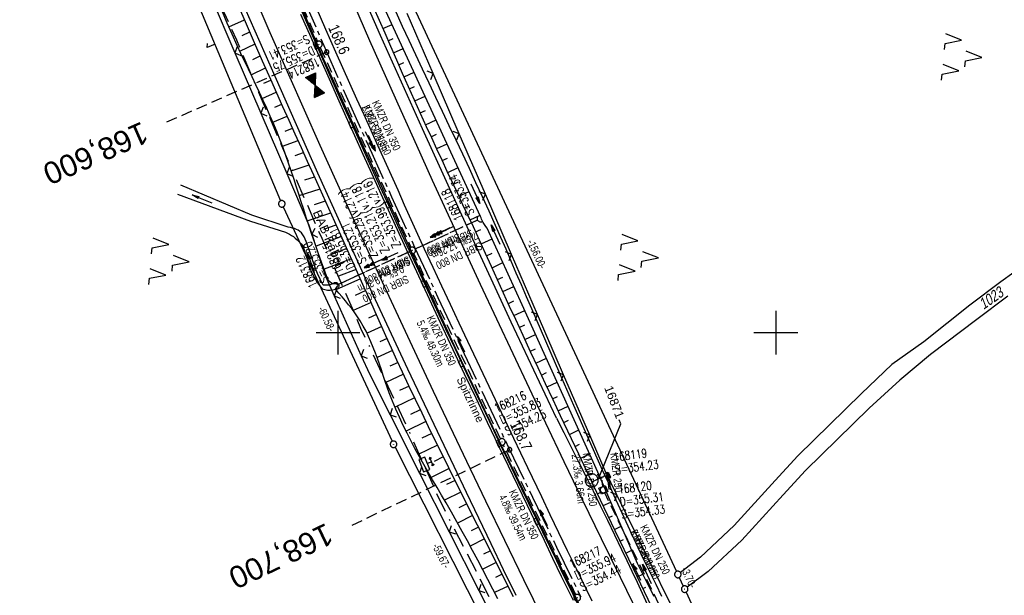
# Model space of a CAD drawing. Extents: x 508896 to 509497, y 457065 to 458031.
# Tile 6 of 44: x 509127 to 509352, y 457340 to 457472. Entities that reach past the tile are written whole.
import ezdxf
from ezdxf import colors
from ezdxf.entities.mleader import LeaderData, LeaderLine
from ezdxf.enums import TextEntityAlignment as Align
from ezdxf.math import Vec2, Vec3

# ---------------------------------------------------------------- set-up
doc = ezdxf.new("R2010")
doc.units = 0
doc.header["$LTSCALE"] = 10
doc.header["$MEASUREMENT"] = 0
for name, pattern in [('ACAD_ISO16W100', [73, 15, -6.5, 15, -6.5, 15, -7, 1, -7]), ('ACHSE', [5.5, 4, -0.5, 0.5, -0.5]), ('AUSGEZOGEN', [0]), ('LT00', [0]), ('LT12', [0.4, 0.3, -0.1]), ('LT17', [0.15, 0.1, -0.05]), ('STRICHLINIE2', [0.375, 0.25, -0.125])]:
    doc.linetypes.add(name, pattern=pattern)
doc.layers.get('0').update_dxf_attribs({"linetype": 'LT00'})
for name, color, linetype in [('--EK_FBR', 1, 'LT00'), ('--EK_Halt-Pfeil', 4, 'LT00'), ('--EK_Haltung', 7, 'STRICHLINIE2'), ('--EK_Haltung-Text', 140, 'LT00'), ('--EK_Schacht-Text', 5, 'LT00'), ('--EK_ST-93-1', 30, 'LT17'), ('--EL_DFK_AB_L', 21, 'LT00'), ('--EL_DFK_AB_P', 7, 'LT00'), ('--EL_Halt-Pfeil', 4, 'LT00'), ('--EL_Haltung', 182, 'STRICHLINIE2'), ('--EL_Haltung-Text', 182, 'LT00'), ('-AX-093', 35, 'ACHSE'), ('-HTP-20W', 11, 'LT00'), ('-ST-93-1', 250, 'LT00'), ('ABSTAND', 8, 'LT00'), ('BAB-KABEL', 220, 'ACAD_ISO16W100'), ('BAB-KABEL_TEXT', 221, 'Continuous'), ('DFK_AB_L', 21, 'LT00'), ('DFK_AB_P', 7, 'LT00'), ('DFK_FLUR_NR', 250, 'LT00'), ('DFK_KATASTER', 250, 'LT00'), ('DFK_NUTZUNG', 250, 'LT00'), ('DL', 182, 'LT12'), ('DL_PFEIL', 201, 'LT00'), ('DL_TEXT', 182, 'LT00'), ('FESTPKT_TEXT_B', 211, 'LT00'), ('PFEIL', 140, 'AUSGEZOGEN'), ('RINNE_TEXT', 11, 'Continuous'), ('V113_AFBR_BAB', 250, 'LT00'), ('V113_BOESCH', 250, 'LT00'), ('V113_BOSCHUNG', 250, 'LT00'), ('V113_GRABEN', 250, 'LT00'), ('V113_H_BORD', 8, 'LT00'), ('V113_KA_MULD', 182, 'LT00'), ('V113_KA_PRUF', 182, 'LT00'), ('V113_LD_MARK', 250, 'LT00'), ('V113_PKT_AU', 211, 'LT00'), ('V113_RASTER', 250, 'LT00'), ('V113_RINNE', 182, 'LT00'), ('V113_SINKK', 182, 'LT00'), ('V113_STROM', 80, 'LT00'), ('V113_UK_DURCH', 182, 'LT00'), ('V113_ZAUN', 40, 'LT00')]:
    doc.layers.add(name, color=color, linetype=linetype)
doc.styles.add('Arial', font='ARIAL.TTF')
doc.styles.add('Beschrift', font='ARIAL.TTF')
doc.styles.add('Haltungsbeschriftung', font='ARIAL.TTF', dxfattribs={"width": 0.75})
doc.styles.add('schachtbeschriftung', font='romans.shx', dxfattribs={"width": 0.75, "height": 2})
doc.styles.get("Standard").update_dxf_attribs({"font": 'ARIAL.TTF'})

# ---------------------------------------------------------------- blocks, each defined once
blk = doc.blocks.new('SYMB7052')
at = {"color": 0, "linetype": 'ByBlock'}
blk.add_lwpolyline([(0, 0), (0, 0.196), (0.076, 0.156)], dxfattribs=at)
blk = doc.blocks.new('SYMB0003')
at = {"color": 0, "linetype": 'ByBlock'}
for p, q in [((-0.015712, 0), (0.010166, 0.012015)), ((0, -0.021257), (-0.015712, 0)), ((0.010166, 0.012015), (0, -0.021257))]:
    blk.add_line(p, q, dxfattribs=at)
for points in [[(-0.031395, 0.499013), (-0.093691, 0.491144), (-0.154509, 0.475528), (-0.21289, 0.452414), (-0.267913, 0.422164), (-0.318712, 0.385257), (-0.364484, 0.342274), (-0.404509, 0.293893), (-0.438154, 0.240877), (-0.464888, 0.184062), (-0.484292, 0.124345), (-0.496058, 0.062667), (-0.5, 0)], [(-0.5, 0), (-0.496058, -0.062667), (-0.484292, -0.124345), (-0.464888, -0.184062), (-0.438154, -0.240877), (-0.404509, -0.293893), (-0.364485, -0.342274), (-0.318712, -0.385257), (-0.267914, -0.422164), (-0.21289, -0.452414), (-0.154509, -0.475529), (-0.093691, -0.491144), (-0.031395, -0.499014), (0.031395, -0.499014)], [(0.5, 0), (0.496057, 0.062667), (0.484292, 0.124345), (0.464888, 0.184062), (0.438153, 0.240877), (0.404509, 0.293893), (0.364484, 0.342274), (0.318712, 0.385257), (0.267913, 0.422164), (0.21289, 0.452414), (0.154509, 0.475528), (0.093691, 0.491144), (0.031395, 0.499013), (-0.031395, 0.499013)], [(0.031395, -0.499014), (0.093691, -0.491144), (0.154509, -0.475529), (0.21289, -0.452414), (0.267914, -0.422164), (0.318712, -0.385257), (0.364485, -0.342274), (0.404509, -0.293893), (0.438154, -0.240877), (0.464889, -0.184062), (0.484292, -0.124345), (0.496058, -0.062667), (0.5, 0)]]:
    blk.add_lwpolyline(points, dxfattribs=at)
blk = doc.blocks.new('SYMB7221')
at = {"color": 0, "linetype": 'ByBlock'}
for p, q in [((0, 0.435), (-0.11, 0.065)), ((0.11, 0.065), (0, 0.435)), ((0.25, 0.065), (0.11, 0.065)), ((-0.35, -0.065), (-0.46, -0.435)), ((0.35, -0.065), (0.24, -0.435))]:
    blk.add_line(p, q, dxfattribs=at)
for points in [[(-0.1, -0.435), (-0.24, -0.435), (-0.35, -0.065)], [(0.6, -0.435), (0.46, -0.435), (0.35, -0.065)]]:
    blk.add_lwpolyline(points, dxfattribs=at)
blk = doc.blocks.new('Pfreil3')
at = {"layer": 'PFEIL'}
blk.add_hatch(color=256, dxfattribs=at).paths.add_polyline_path([(-1.55, 0.27), (-1.55, -0.27), (0, 0)])
for p, q in [((-1.55, 0), (-4.83, 0)), ((-1.55, -0.27), (-1.55, 0.27)), ((-1.55, 0.27), (0, 0)), ((0, 0), (-1.55, -0.27))]:
    blk.add_line(p, q, dxfattribs=at)
blk = doc.blocks.new('SYMB1107')
at = {"color": 0, "linetype": 'ByBlock'}
for points in [[(-0.2, 0), (-0.196157, 0.039018), (-0.184776, 0.076537), (-0.166294, 0.111114), (-0.141421, 0.141421), (-0.111114, 0.166294), (-0.076537, 0.184776), (-0.039018, 0.196157), (0, 0.2)], [(0, 0.2), (0.039018, 0.196157), (0.076537, 0.184776), (0.111114, 0.166294), (0.141421, 0.141421), (0.166294, 0.111114), (0.184776, 0.076537), (0.196157, 0.039018), (0.2, 0)]]:
    blk.add_lwpolyline(points, dxfattribs=at)
blk = doc.blocks.new('SYMB0702')
at = {"color": 0, "linetype": 'ByBlock'}
for p, q in [((0.1, 0.175), (-0.1, 0.175)), ((0, 0.075), (0, 0.175)), ((0.071716, 0.203284), (0.071716, 0.146716))]:
    blk.add_line(p, q, dxfattribs=at)
for points in [[(0.15, 0.075), (-0.15, 0.075), (-0.15, -0.075), (0.15, -0.075), (0.15, 0.075)], [(-0.071716, 0.203284), (-0.1, 0.175), (-0.071716, 0.146716), (-0.071716, 0.203284)], [(0.071716, 0.203284), (0.1, 0.175), (0.071716, 0.146716)]]:
    blk.add_lwpolyline(points, dxfattribs=at)
blk = doc.blocks.new('SYMB0024')
at = {"color": 0, "linetype": 'ByBlock'}
for p, q in [((-0.5, 0.5), (0, 0)), ((0, 0), (0.5, 0.5))]:
    blk.add_line(p, q, dxfattribs=at)
blk = doc.blocks.new('_None')
blk = doc.blocks.new('SYMB0652')
at = {"color": 0, "linetype": 'ByBlock'}
blk.add_lwpolyline([(-0.15, -0.075), (0.15, -0.075), (0.15, 0.075), (-0.15, 0.075), (-0.15, -0.075)], dxfattribs=at)
blk = doc.blocks.new('SYMB1210')
at = {"color": 0, "linetype": 'ByBlock'}
blk.add_line((0.018815, -0.179014), (0.055623, -0.17119), dxfattribs=at)
for points in [[(-0.2, -0.2), (-0.2, 0.2), (0.2, 0.2), (0.2, -0.2), (-0.2, -0.2)], [(0.018815, 0.179014), (-0.018815, 0.179014), (-0.055623, 0.17119), (-0.09, 0.155885), (-0.120444, 0.133766), (-0.145623, 0.105801), (-0.164438, 0.073213), (-0.176067, 0.037424), (-0.18, 0)], [(-0.18, 0), (-0.176067, -0.037424), (-0.164438, -0.073213), (-0.145623, -0.105801), (-0.120444, -0.133766), (-0.09, -0.155885), (-0.055623, -0.17119), (-0.018815, -0.179014), (0.018815, -0.179014)], [(0.18, 0), (0.176067, 0.037424), (0.164438, 0.073213), (0.145623, 0.105801), (0.120444, 0.133766), (0.09, 0.155885), (0.055623, 0.17119), (0.018815, 0.179014)], [(0.055623, -0.17119), (0.09, -0.155885), (0.120444, -0.133766), (0.145623, -0.105801), (0.164438, -0.073213), (0.176067, -0.037424), (0.18, 0)]]:
    blk.add_lwpolyline(points, dxfattribs=at)
blk = doc.blocks.new('SYMB0070')
at = {"color": 0, "linetype": 'ByBlock'}
for p, q in [((-0.5, 0), (0.2, 0)), ((0.5, 0), (0.2, 0.1)), ((0.2, 0.1), (0.2, 0)), ((0.468, 0), (0.21, 0.086)), ((0.21, 0.086), (0.21, -0.086)), ((0.21, -0.086), (0.468, 0)), ((0.22, -0.072), (0.437, 0)), ((0.23, -0.058), (0.405, 0)), ((0.24, -0.045), (0.374, 0)), ((0.342, 0), (0.25, 0.031)), ((0.25, 0.031), (0.25, -0.031)), ((0.25, -0.031), (0.342, 0)), ((0.26, -0.017), (0.31, 0)), ((0.27, -0.003), (0.279, 0))]:
    blk.add_line(p, q, dxfattribs=at)
for points in [[(0.2, 0), (0.2, -0.1), (0.5, 0)], [(0.437, 0), (0.22, 0.072), (0.22, -0.072)], [(0.405, 0), (0.23, 0.058), (0.23, -0.058)], [(0.374, 0), (0.24, 0.045), (0.24, -0.045)], [(0.31, 0), (0.26, 0.017), (0.26, -0.017)], [(0.279, 0), (0.27, 0.003), (0.27, -0.003)]]:
    blk.add_lwpolyline(points, dxfattribs=at)
blk = doc.blocks.new('SYMB2')
at = {"color": 0, "linetype": 'ByBlock', "flags": 128}
for points in [[(-0.031395, 0.499013), (-0.093691, 0.491144), (-0.154509, 0.475528), (-0.21289, 0.452414), (-0.267913, 0.422164), (-0.318712, 0.385257), (-0.364484, 0.342274), (-0.404509, 0.293893), (-0.438154, 0.240877), (-0.464888, 0.184062), (-0.484292, 0.124345), (-0.496058, 0.062667), (-0.5, 0)], [(-0.5, 0), (-0.496058, -0.062667), (-0.484292, -0.124345), (-0.464888, -0.184062), (-0.438154, -0.240877), (-0.404509, -0.293893), (-0.364485, -0.342274), (-0.318712, -0.385257), (-0.267914, -0.422164), (-0.21289, -0.452414), (-0.154509, -0.475529), (-0.093691, -0.491144), (-0.031395, -0.499014), (0.031395, -0.499014)], [(0.5, 0), (0.496057, 0.062667), (0.484292, 0.124345), (0.464888, 0.184062), (0.438153, 0.240877), (0.404509, 0.293893), (0.364484, 0.342274), (0.318712, 0.385257), (0.267913, 0.422164), (0.21289, 0.452414), (0.154509, 0.475528), (0.093691, 0.491144), (0.031395, 0.499013), (-0.031395, 0.499013)], [(0.031395, -0.499014), (0.093691, -0.491144), (0.154509, -0.475529), (0.21289, -0.452414), (0.267914, -0.422164), (0.318712, -0.385257), (0.364485, -0.342274), (0.404509, -0.293893), (0.438154, -0.240877), (0.464889, -0.184062), (0.484292, -0.124345), (0.496058, -0.062667), (0.5, 0)]]:
    blk.add_lwpolyline(points, dxfattribs=at)
blk = doc.blocks.new('SYMB72')
at = {"color": 0, "linetype": 'ByBlock'}
for p, q in [((-0.5, -0.25), (-0.5, 0.25)), ((-0.5, 0.25), (0, 0)), ((-0.5, -0.25), (-0.5, 0.25)), ((0, 0), (-0.5, -0.25)), ((-0.48, -0.24), (-0.48, 0.24)), ((-0.46, -0.23), (-0.46, 0.23)), ((-0.44, -0.22), (-0.44, 0.22)), ((-0.42, -0.21), (-0.42, 0.21)), ((-0.4, -0.2), (-0.4, 0.2)), ((-0.38, -0.19), (-0.38, 0.19)), ((-0.36, -0.18), (-0.36, 0.18)), ((-0.34, -0.17), (-0.34, 0.17)), ((-0.32, -0.16), (-0.32, 0.16)), ((-0.3, -0.15), (-0.3, 0.15)), ((-0.28, -0.14), (-0.28, 0.14)), ((-0.26, -0.13), (-0.26, 0.13)), ((-0.24, -0.12), (-0.24, 0.12)), ((-0.22, -0.11), (-0.22, 0.11)), ((-0.2, -0.1), (-0.2, 0.1)), ((-0.18, -0.09), (-0.18, 0.09)), ((-0.16, -0.08), (-0.16, 0.08)), ((-0.14, -0.07), (-0.14, 0.07)), ((-0.12, -0.06), (-0.12, 0.06)), ((-0.1, -0.05), (-0.1, 0.05)), ((-0.08, -0.04), (-0.08, 0.04)), ((-0.06, -0.03), (-0.06, 0.03)), ((-0.04, -0.02), (-0.04, 0.02)), ((-0.02, -0.01), (-0.02, 0.01)), ((0.02, -0.01), (0.02, 0.01)), ((0.04, -0.02), (0.04, 0.02)), ((0.06, -0.03), (0.06, 0.03)), ((0.08, -0.04), (0.08, 0.04)), ((0.1, -0.05), (0.1, 0.05)), ((0.12, -0.06), (0.12, 0.06)), ((0.14, -0.07), (0.14, 0.07)), ((0.16, -0.08), (0.16, 0.08)), ((0.18, -0.09), (0.18, 0.09)), ((0.2, -0.1), (0.2, 0.1)), ((0.22, -0.11), (0.22, 0.11)), ((0.24, -0.12), (0.24, 0.12)), ((0.26, -0.13), (0.26, 0.13)), ((0.28, -0.14), (0.28, 0.14)), ((0.3, -0.15), (0.3, 0.15)), ((0.32, -0.16), (0.32, 0.16)), ((0.34, -0.17), (0.34, 0.17)), ((0.36, -0.18), (0.36, 0.18)), ((0.38, -0.19), (0.38, 0.19)), ((0.4, -0.2), (0.4, 0.2)), ((0.42, -0.21), (0.42, 0.21)), ((0.44, -0.22), (0.44, 0.22)), ((0.46, -0.23), (0.46, 0.23)), ((0.48, -0.24), (0.48, 0.24)), ((0.5, -0.25), (0.5, 0.25))]:
    blk.add_line(p, q, dxfattribs=at)
at = {"color": 0, "linetype": 'ByBlock', "flags": 128}
blk.add_lwpolyline([(0, 0), (0.5, 0.25), (0.5, -0.25), (0, 0)], dxfattribs=at)

msp = doc.modelspace()

# ---------------------------------------------------------------- linework, layer by layer
at = {"layer": '--EK_FBR'}
for points in [[(509249.92, 457380.49), (509239.57, 457402.45), (509229.84, 457423.39), (509219.25, 457446.62), (509209.71, 457467.9), (509200.65, 457488.64)], [(509240.69, 457339.97), (509237.82, 457345.85), (509234.97, 457351.74), (509232.13, 457357.63), (509229.3, 457363.53), (509226.48, 457369.44), (509215.93, 457391.68), (509205.89, 457413.26), (509195.37, 457436.43), (509185.59, 457458.51), (509176.49, 457479.34)], [(509249.92, 457380.49), (509251.59, 457377.17), (509253.26, 457373.84), (509254.93, 457370.52), (509256.59, 457367.19), (509258.24, 457363.86), (509259.89, 457360.52), (509261.52, 457357.18), (509263.15, 457353.84), (509264.75, 457350.48), (509265.94, 457347.99), (509267.12, 457345.49), (509268.3, 457342.98), (509269.47, 457340.48), (509270.64, 457337.98)]]:
    msp.add_lwpolyline(points, dxfattribs=at)
at = {"layer": '--EK_FBR', "color": 2}
msp.add_lwpolyline([(509194.89, 457474.49), (509197.15, 457469.34), (509199.42, 457464.19), (509201.02, 457460.6), (509202.62, 457457.01), (509204.23, 457453.43), (509205.85, 457449.84), (509207.46, 457446.26), (509209.08, 457442.68), (509210.59, 457439.32), (509212.1, 457435.96), (509213.61, 457432.61), (509215.13, 457429.25), (509216.65, 457425.9), (509218.17, 457422.55), (509219.7, 457419.2), (509221.66, 457414.96), (509223.62, 457410.73), (509225.59, 457406.5), (509227.57, 457402.27), (509229.56, 457398.05), (509233.05, 457390.66), (509236.55, 457383.28), (509240.07, 457375.9), (509243.25, 457369.23), (509246.44, 457362.58), (509248.41, 457358.47), (509250.39, 457354.36), (509252.37, 457350.26), (509254.36, 457346.15), (509257.95, 457338.77)], dxfattribs=at)
at = {"layer": '--EK_Haltung'}
for p, q in [((509180.16, 457501.94), (509195.31, 457466.56)), ((509195.92, 457465.19), (509216.64, 457419.49)), ((509231.93, 457425.75), (509217.63, 457419.12)), ((509216.27, 457418.49), (509200.04, 457411.01)), ((509237.11, 457375.74), (509217.27, 457418.13)), ((509254.32, 457340.14), (509237.75, 457374.39)), ((509278.21, 457327.88), (509260.92, 457363.43))]:
    msp.add_line(p, q, dxfattribs=at)
at = {"layer": '--EK_Haltung', "ltscale": 0.5}
msp.add_line((509260.5, 457364.85), (509260.23, 457366.99), dxfattribs=at)
at = {"layer": '--EK_ST-93-1', "ltscale": 2.5}
for p, q in [((509197.41, 457464.1), (509160.76, 457448.08)), ((509239.2, 457373.26), (509203.14, 457355.97))]:
    msp.add_line(p, q, dxfattribs=at)
at = {"layer": '--EL_DFK_AB_L'}
for p, q in [((509136.6, 457549.76), (509186.85, 457430.14)), ((509212.1, 457485.52), (509277.3, 457345.45)), ((509187.46, 457428.77), (509212.35, 457375.19)), ((509213.01, 457373.84), (509239.32, 457321.96)), ((509277.94, 457344.09), (509278.86, 457342.1)), ((509279.5, 457340.74), (509282.61, 457334.05))]:
    msp.add_line(p, q, dxfattribs=at)
at = {"layer": '--EL_Haltung'}
for p, q in [((509180.16, 457501.94), (509195.31, 457466.56)), ((509195.92, 457465.19), (509216.64, 457419.49)), ((509231.93, 457425.75), (509217.63, 457419.12)), ((509216.27, 457418.49), (509200.04, 457411.01)), ((509237.11, 457375.74), (509217.27, 457418.13)), ((509254.32, 457340.14), (509237.75, 457374.39)), ((509278.21, 457327.88), (509260.92, 457363.43))]:
    msp.add_line(p, q, dxfattribs=at)
at = {"layer": '--EL_Haltung', "ltscale": 0.5}
msp.add_line((509260.5, 457364.85), (509260.23, 457366.99), dxfattribs=at)
at = {"layer": '-AX-093', "ltscale": 0.2}
msp.add_lwpolyline([(509191.68, 457477.19), (509196.74, 457465.62), (509201.85, 457454.06), (509207.02, 457442.53), (509212.23, 457431.03), (509217.49, 457419.54), (509222.79, 457408.07), (509228.14, 457396.63), (509233.52, 457385.2), (509238.95, 457373.79), (509244.41, 457362.4), (509249.91, 457351.02), (509255.44, 457339.67)], dxfattribs=at)
at = {"layer": 'BAB-KABEL', "ltscale": 0.03, "flags": 128}
msp.add_lwpolyline([(509027.44, 457978.74), (509029.99, 457962.29), (509036.08, 457925.56), (509042.53, 457891.09), (509050.2, 457856.61), (509058.31, 457823.55), (509063.57, 457801.98), (509070.72, 457774.03), (509076, 457755.23), (509080.34, 457739.42), (509090.91, 457703.84), (509097.73, 457681.36), (509107.5, 457647.72), (509111.88, 457634.12), (509120.02, 457610.43), (509126.82, 457590.34), (509133.91, 457568.29), (509141.67, 457548.68), (509152.54, 457521.07), (509161.52, 457500.8), (509168.37, 457485.51), (509176.77, 457466.9), (509181.8, 457454.99), (509189.7, 457436.66), (509196.25, 457421.57), (509205.15, 457401.07), (509215.57, 457378.89), (509222.29, 457363.75), (509225.65, 457356.88), (509234.56, 457339.56), (509240.77, 457328.99), (509247.49, 457315.7), (509253.71, 457303.62), (509259.41, 457292.89), (509271.51, 457267.52), (509283.45, 457244.12), (509295.2, 457221.98), (509305.27, 457201.69), (509314.94, 457182.4), (509327.66, 457157.09), (509343.19, 457126.02), (509350.45, 457111.91)], dxfattribs=at)
at = {"layer": 'DFK_AB_L'}
for p, q in [((509136.6, 457549.76), (509186.85, 457430.14)), ((509212.1, 457485.52), (509277.3, 457345.45)), ((509187.46, 457428.77), (509212.35, 457375.19)), ((509213.01, 457373.84), (509239.32, 457321.96)), ((509277.94, 457344.09), (509278.86, 457342.1)), ((509279.5, 457340.74), (509282.61, 457334.05))]:
    msp.add_line(p, q, dxfattribs=at)
at = {"layer": 'DFK_KATASTER'}
for p, q in [((509368.68, 457423.96), (509351.4, 457411.65)), ((509351.4, 457411.65), (509344.3, 457406.32)), ((509353.05, 457408.36), (509345.95, 457403.04)), ((509344.3, 457406.32), (509333.84, 457397.95)), ((509345.95, 457403.04), (509335.35, 457395.03)), ((509333.84, 457397.95), (509326.52, 457392.77)), ((509335.35, 457395.03), (509328.35, 457389.14)), ((509326.52, 457392.77), (509319.59, 457386.08)), ((509328.35, 457389.14), (509321.37, 457382.76)), ((509319.59, 457386.08), (509305.04, 457371.88)), ((509321.37, 457382.76), (509306.81, 457368.56)), ((509305.04, 457371.88), (509299.89, 457366.26)), ((509306.81, 457368.56), (509301.67, 457362.94)), ((509299.89, 457366.26), (509290.46, 457355.98)), ((509301.67, 457362.94), (509292.24, 457352.64)), ((509290.46, 457355.98), (509282.78, 457348.74)), ((509292.24, 457352.64), (509284.58, 457345.42)), ((509282.78, 457348.74), (509278.21, 457345.23)), ((509284.58, 457345.42), (509279.78, 457341.87))]:
    msp.add_line(p, q, dxfattribs=at)
at = {"layer": 'DL', "ltscale": 0.5}
msp.add_line((509260.5, 457364.85), (509260.23, 457366.99), dxfattribs=at)
at = {"layer": 'DL'}
for points in [[(509231.88, 457425.73), (509217.63, 457419.12)], [(509216.27, 457418.49), (509200.09, 457411.03)]]:
    msp.add_lwpolyline(points, dxfattribs=at)
at = {"layer": 'V113_AFBR_BAB'}
for points in [[(509249.92, 457380.49), (509239.57, 457402.45), (509229.84, 457423.39), (509219.25, 457446.62), (509209.71, 457467.9), (509200.65, 457488.64)], [(509240.69, 457339.97), (509237.82, 457345.85), (509234.97, 457351.74), (509232.13, 457357.63), (509229.3, 457363.53), (509226.48, 457369.44), (509215.93, 457391.68), (509205.89, 457413.26), (509195.37, 457436.43), (509185.59, 457458.51), (509176.49, 457479.34)], [(509249.92, 457380.49), (509251.59, 457377.17), (509253.26, 457373.84), (509254.93, 457370.52), (509256.59, 457367.19), (509258.24, 457363.86), (509259.89, 457360.52), (509261.52, 457357.18), (509263.15, 457353.84), (509264.75, 457350.48), (509265.94, 457347.99), (509267.12, 457345.49), (509268.3, 457342.98), (509269.47, 457340.48), (509270.64, 457337.98)]]:
    msp.add_lwpolyline(points, dxfattribs=at)
at = {"layer": 'V113_AFBR_BAB', "color": 0}
msp.add_lwpolyline([(509194.89, 457474.49), (509197.15, 457469.34), (509199.42, 457464.19), (509201.02, 457460.6), (509202.62, 457457.01), (509204.23, 457453.43), (509205.85, 457449.84), (509207.46, 457446.26), (509209.08, 457442.68), (509210.59, 457439.32), (509212.1, 457435.96), (509213.61, 457432.61), (509215.13, 457429.25), (509216.65, 457425.9), (509218.17, 457422.55), (509219.7, 457419.2), (509221.66, 457414.96), (509223.62, 457410.73), (509225.59, 457406.5), (509227.57, 457402.27), (509229.56, 457398.05), (509233.05, 457390.66), (509236.55, 457383.28), (509240.07, 457375.9), (509243.25, 457369.23), (509246.44, 457362.58), (509248.41, 457358.47), (509250.39, 457354.36), (509252.37, 457350.26), (509254.36, 457346.15), (509257.95, 457338.77)], dxfattribs=at)
at = {"layer": 'V113_BOESCH'}
for points in [[(509198.91, 457411.2), (509198.47, 457411.35), (509198.08, 457411.6), (509197.76, 457411.94), (509197, 457414.03), (509196.24, 457416.13), (509195.48, 457418.24), (509194.74, 457420.34), (509194.01, 457422.46), (509193.3, 457424.57), (509192.71, 457426.34), (509192.14, 457428.12), (509191.57, 457429.9), (509191.01, 457431.67), (509190.44, 457433.45), (509189.87, 457435.22), (509189.28, 457436.99), (509188.69, 457438.76), (509188.07, 457440.52), (509187.44, 457442.26), (509186.78, 457444), (509186.05, 457445.84), (509185.29, 457447.66), (509184.51, 457449.48), (509183.7, 457451.29), (509182.88, 457453.09), (509182.04, 457454.88), (509181.2, 457456.67), (509180.35, 457458.46), (509179.5, 457460.25), (509178.65, 457462.04), (509177.81, 457463.83), (509176.97, 457465.63), (509175.82, 457468.18), (509174.68, 457470.74), (509173.57, 457473.3)], [(509240.04, 457339.67), (509238.42, 457342.95), (509236.79, 457346.23), (509235.15, 457349.5), (509233.5, 457352.77), (509231.86, 457356.04), (509230.21, 457359.31), (509228.56, 457362.58), (509226.92, 457365.85), (509225.29, 457369.12), (509223.74, 457372.23), (509222.21, 457375.35), (509220.68, 457378.47), (509219.17, 457381.59), (509217.67, 457384.72), (509216.18, 457387.86), (509214.71, 457391), (509213.44, 457393.75), (509212.18, 457396.51), (509210.93, 457399.27), (509209.69, 457402.03), (509208.45, 457404.8), (509207.22, 457407.57), (509205.98, 457410.34), (509204.75, 457413.1), (509201.34, 457420.75), (509197.91, 457428.38), (509194.46, 457436.01), (509193.04, 457439.13), (509191.63, 457442.25), (509190.21, 457445.37), (509188.8, 457448.49), (509187.39, 457451.61), (509185.99, 457454.73), (509184.6, 457457.86), (509182.74, 457462.06), (509180.9, 457466.27), (509179.07, 457470.48), (509177.25, 457474.7)], [(509271.71, 457337.3), (509267.5, 457346.02), (509263.31, 457354.75), (509259.14, 457363.49), (509254.98, 457372.24), (509250.84, 457380.99), (509249.12, 457384.66), (509247.4, 457388.32), (509245.68, 457391.98), (509243.97, 457395.65), (509242.27, 457399.33), (509240.57, 457403), (509239.19, 457406.02), (509237.81, 457409.05), (509236.44, 457412.07), (509235.06, 457415.1), (509233.68, 457418.12), (509232.29, 457421.14), (509230.9, 457424.16), (509229.72, 457426.71), (509228.53, 457429.25), (509227.33, 457431.79), (509226.14, 457434.33), (509224.94, 457436.87), (509223.75, 457439.42), (509222.57, 457441.96), (509221.38, 457444.51), (509220.21, 457447.06), (509218.83, 457450.1), (509217.46, 457453.15), (509216.11, 457456.2), (509214.75, 457459.25), (509213.41, 457462.3), (509212.06, 457465.36), (509210.72, 457468.42), (509209.43, 457471.34), (509208.14, 457474.25)], [(509236.47, 457339.21), (509235.36, 457341.44), (509234.24, 457343.65), (509233.09, 457345.86), (509231.92, 457348.06), (509230.74, 457350.25), (509229.55, 457352.44), (509228.34, 457354.62), (509227.13, 457356.8), (509225.91, 457358.98), (509224.69, 457361.15), (509223.66, 457362.89), (509222.62, 457364.64), (509221.6, 457366.38), (509220.58, 457368.13), (509219.58, 457369.89), (509218.59, 457371.66), (509217.63, 457373.43), (509216.68, 457375.22), (509215.77, 457377.02), (509214.88, 457378.84), (509214.03, 457380.68), (509213.21, 457382.53), (509212.43, 457384.4), (509211.7, 457386.3), (509211.23, 457387.59), (509210.78, 457388.89), (509210.33, 457390.19), (509209.89, 457391.49), (509209.44, 457392.79), (509208.99, 457394.08), (509208.52, 457395.36), (509208.03, 457396.64), (509207.51, 457397.89), (509206.97, 457399.13), (509206.38, 457400.34), (509205.74, 457401.53), (509205.06, 457402.69), (509204.44, 457403.64), (509203.79, 457404.58), (509203.1, 457405.5), (509202.39, 457406.4), (509201.66, 457407.29), (509200.92, 457408.17), (509200.16, 457409.05), (509199.4, 457409.92)]]:
    msp.add_lwpolyline(points, dxfattribs=at)
at = {"layer": 'V113_BOSCHUNG'}
for p, q in [((509175.06, 457469.87), (509178.65, 457471.45)), ((509178.07, 457467.91), (509179.83, 457468.72)), ((509210.25, 457469.47), (509212.37, 457470.4)), ((509211.46, 457466.72), (509212.55, 457467.2)), ((509177.56, 457464.36), (509181.02, 457465.98)), ((509212.67, 457463.98), (509214.88, 457464.95)), ((509180.53, 457462.44), (509182.22, 457463.24)), ((509180.13, 457458.93), (509183.43, 457460.5)), ((509213.88, 457461.23), (509215.01, 457461.73)), ((509183.03, 457456.99), (509184.65, 457457.74)), ((509215.09, 457458.49), (509217.39, 457459.5)), ((509216.31, 457455.74), (509217.48, 457456.26)), ((509182.68, 457453.53), (509185.88, 457454.99)), ((509217.53, 457453), (509219.9, 457454.05)), ((509185.51, 457451.52), (509187.12, 457452.23)), ((509218.76, 457450.26), (509219.96, 457450.8)), ((509185.11, 457448.1), (509188.36, 457449.47)), ((509220, 457447.52), (509222.41, 457448.62)), ((509187.93, 457446.03), (509189.61, 457446.7)), ((509187.31, 457442.6), (509190.87, 457443.93)), ((509221.26, 457444.79), (509222.46, 457445.34)), ((509222.52, 457442.07), (509224.92, 457443.17)), ((509190.22, 457440.49), (509192.13, 457441.15)), ((509223.79, 457439.35), (509224.98, 457439.9)), ((509189.28, 457437.01), (509193.39, 457438.38)), ((509225.06, 457436.63), (509227.43, 457437.72)), ((509192.42, 457434.9), (509194.64, 457435.62)), ((509191.12, 457431.33), (509195.89, 457432.86)), ((509226.33, 457433.91), (509227.51, 457434.46)), ((509227.61, 457431.2), (509229.94, 457432.27)), ((509194.58, 457429.29), (509197.13, 457430.1)), ((509228.89, 457428.48), (509230.04, 457429.02)), ((509192.96, 457425.6), (509198.36, 457427.37)), ((509230.15, 457425.77), (509232.45, 457426.83)), ((509196.75, 457423.69), (509199.59, 457424.65)), ((509231.42, 457423.04), (509232.64, 457423.61)), ((509200.79, 457421.96), (509194.95, 457419.76)), ((509232.67, 457420.32), (509235.18, 457421.48)), ((509202.02, 457419.22), (509198.13, 457417.72)), ((509203.07, 457416.88), (509196.82, 457414.5)), ((509233.92, 457417.59), (509235.17, 457418.17)), ((509235.17, 457414.86), (509237.67, 457416.02)), ((509205.09, 457412.35), (509199.48, 457409.83)), ((509204.16, 457414.43), (509200.09, 457412.89)), ((509236.41, 457412.13), (509237.66, 457412.71)), ((509237.65, 457409.4), (509240.16, 457410.56)), ((509206.31, 457409.61), (509203.91, 457408.53)), ((509207.53, 457406.87), (509203.45, 457405.04)), ((509238.9, 457406.67), (509240.15, 457407.25)), ((509208.75, 457404.13), (509206.96, 457403.32)), ((509240.14, 457403.94), (509242.65, 457405.1)), ((509209.98, 457401.39), (509206.61, 457399.88)), ((509241.4, 457401.22), (509242.64, 457401.79)), ((509242.65, 457398.49), (509245.12, 457399.63)), ((509211.21, 457398.65), (509209.52, 457397.9)), ((509212.44, 457395.93), (509208.9, 457394.32)), ((509243.92, 457395.77), (509245.13, 457396.33)), ((509213.69, 457393.21), (509211.79, 457392.34)), ((509245.18, 457393.05), (509247.59, 457394.16)), ((509214.95, 457390.5), (509210.87, 457388.61)), ((509246.45, 457390.33), (509247.64, 457390.88)), ((509216.21, 457387.79), (509214.06, 457386.78)), ((509247.73, 457387.62), (509250.06, 457388.7)), ((509249, 457384.9), (509250.15, 457385.43)), ((509217.49, 457385.09), (509213.02, 457382.97)), ((509250.28, 457382.18), (509252.53, 457383.23)), ((509218.78, 457382.39), (509216.51, 457381.3)), ((509220.08, 457379.7), (509215.53, 457377.5)), ((509251.57, 457379.46), (509252.66, 457379.99)), ((509221.39, 457377.01), (509219.15, 457375.91)), ((509252.85, 457376.75), (509254.99, 457377.78)), ((509222.71, 457374.33), (509218.32, 457372.16)), ((509254.13, 457374.03), (509255.18, 457374.54)), ((509255.42, 457371.32), (509257.46, 457372.31)), ((509224.04, 457371.64), (509221.91, 457370.58)), ((509225.37, 457368.95), (509221.28, 457366.93)), ((509256.7, 457368.61), (509257.7, 457369.09)), ((509226.71, 457366.26), (509224.76, 457365.3)), ((509257.99, 457365.9), (509259.92, 457366.83)), ((509228.05, 457363.59), (509224.34, 457361.74)), ((509259.28, 457363.19), (509260.2, 457363.64)), ((509229.4, 457360.92), (509227.62, 457360.02)), ((509260.57, 457360.49), (509262.31, 457361.32)), ((509230.74, 457358.25), (509227.3, 457356.49)), ((509261.86, 457357.78), (509262.69, 457358.17)), ((509232.09, 457355.57), (509230.43, 457354.72)), ((509263.16, 457355.07), (509264.71, 457355.82)), ((509233.44, 457352.89), (509230.21, 457351.24)), ((509264.45, 457352.37), (509265.18, 457352.72)), ((509234.79, 457350.2), (509233.21, 457349.4)), ((509265.75, 457349.66), (509267.1, 457350.31)), ((509236.14, 457347.51), (509233.04, 457345.96)), ((509267.05, 457346.96), (509267.68, 457347.26)), ((509268.35, 457344.25), (509269.63, 457344.87)), ((509237.49, 457344.82), (509235.95, 457344.06)), ((509238.82, 457342.13), (509235.77, 457340.63)), ((509269.65, 457341.55), (509270.32, 457341.87))]:
    msp.add_line(p, q, dxfattribs=at)
at = {"layer": 'V113_GRABEN'}
for points in [[(509272.23, 457339.7), (509270.34, 457343.47), (509268.44, 457347.25), (509259.34, 457368.16), (509242.07, 457406.38), (509234.09, 457423.88), (509233.77, 457424.3), (509233.46, 457424.72), (509233.18, 457425.16), (509232.93, 457425.61), (509232.8, 457425.93), (509232.68, 457426.25), (509232.56, 457426.57), (509209.09, 457477.52)], [(509274, 457339.74), (509272.64, 457342.47), (509271.29, 457345.21), (509269.96, 457347.96), (509268.55, 457350.89), (509267.17, 457353.83), (509265.8, 457356.78), (509264.44, 457359.74), (509263.1, 457362.7), (509261.76, 457365.67), (509260.43, 457368.63), (509257.14, 457375.99), (509253.88, 457383.35), (509250.65, 457390.72), (509247.43, 457398.1), (509244.23, 457405.49), (509243.06, 457408.21), (509241.89, 457410.93), (509240.71, 457413.64), (509239.54, 457416.36), (509238.36, 457419.07), (509237.17, 457421.78), (509235.97, 457424.48), (509234.49, 457427.75), (509233, 457431.02), (509231.5, 457434.28), (509229.99, 457437.53), (509228.47, 457440.78), (509226.94, 457444.02), (509225.4, 457447.27), (509223.87, 457450.51), (509222.33, 457453.75), (509220.8, 457457), (509219.27, 457460.24), (509217.75, 457463.49), (509216.24, 457466.75), (509214.74, 457470), (509213.25, 457473.27)], [(509198.91, 457411.2), (509198.36, 457411.01), (509197.78, 457410.9), (509197.2, 457410.86), (509196.62, 457410.9), (509195.92, 457412.2), (509195.29, 457413.54), (509194.74, 457414.91), (509192.92, 457420.26), (509192.71, 457420.82), (509192.48, 457421.36), (509192.23, 457421.88), (509191.95, 457422.36), (509191.63, 457422.79), (509191.25, 457423.16), (509190.88, 457423.41), (509190.47, 457423.61), (509190.03, 457423.78), (509189.57, 457423.91), (509189.09, 457424.03), (509188.6, 457424.14), (509180.25, 457426.89), (509164.07, 457433.74)], [(509163.28, 457431.66), (509179.95, 457425.45), (509187.99, 457423.01), (509188.45, 457422.76), (509188.92, 457422.5), (509189.37, 457422.24), (509189.81, 457421.95), (509190.22, 457421.63), (509190.68, 457421.23), (509191.12, 457420.79), (509191.53, 457420.33), (509191.94, 457419.85), (509193.73, 457414.39), (509194.13, 457413.45), (509194.6, 457412.53), (509195.13, 457411.66), (509195.73, 457410.82), (509196.38, 457410.03), (509196.97, 457409.84), (509197.57, 457409.72), (509198.19, 457409.7), (509198.8, 457409.77), (509199.4, 457409.92)], [(509199.4, 457409.92), (509199.58, 457410.17), (509199.73, 457410.4), (509199.85, 457410.62), (509199.9, 457410.81), (509199.87, 457410.96), (509199.74, 457411.07), (509199.51, 457411.14), (509199.23, 457411.18), (509198.91, 457411.2)]]:
    msp.add_lwpolyline(points, dxfattribs=at)
at = {"layer": 'V113_H_BORD'}
msp.add_lwpolyline([(509042.25, 457984.46), (509051.96, 457925.92), (509063.65, 457867.24), (509080.34, 457796.2), (509092.22, 457751.55), (509119.94, 457660.36), (509144.41, 457590.77), (509169.44, 457526.6), (509196.66, 457462.52), (509226.85, 457396.41), (509237.29, 457374.3), (509273.52, 457300.18), (509300.02, 457247.77), (509301.77, 457242.87), (509307.31, 457232.16), (509330.36, 457187.46), (509366.29, 457118.02)], dxfattribs=at)
at = {"layer": 'V113_LD_MARK'}
for points in [[(509180.25, 457478.25), (509184.42, 457468.63), (509188.64, 457459.01), (509192.22, 457450.93), (509195.83, 457442.85), (509199.46, 457434.79), (509203.12, 457426.73), (509206.8, 457418.69), (509210.5, 457410.66), (509214.23, 457402.64), (509217.98, 457394.63), (509221.75, 457386.62), (509225.53, 457378.63), (509229.34, 457370.65), (509233.66, 457361.63), (509238.01, 457352.62), (509242.37, 457343.62), (509246.76, 457334.63)], [(509203.51, 457475.2), (509207.21, 457466.78), (509210.74, 457458.79), (509214.31, 457450.81), (509217.9, 457442.84), (509221.51, 457434.88), (509225.14, 457426.93), (509228.8, 457418.99), (509232.47, 457411.06), (509236.17, 457403.14), (509239.89, 457395.24), (509243.63, 457387.34), (509247.38, 457379.44), (509251.61, 457370.61), (509255.86, 457361.78), (509260.14, 457352.97), (509264.43, 457344.17), (509268.74, 457335.37)]]:
    msp.add_lwpolyline(points, dxfattribs=at)
at = {"layer": 'V113_RASTER'}
for p, q in [((509200, 457395), (509200, 457405)), ((509300, 457405), (509300, 457395)), ((509205, 457400), (509195, 457400)), ((509305, 457400), (509295, 457400))]:
    msp.add_line(p, q, dxfattribs=at)
at = {"layer": 'V113_RINNE'}
for points in [[(509255.81, 457335.82), (509253.67, 457340.2), (509251.53, 457344.58), (509249.94, 457347.86), (509248.34, 457351.13), (509246.75, 457354.4), (509245.16, 457357.68), (509243.57, 457360.96), (509241.97, 457364.28), (509240.37, 457367.61), (509238.78, 457370.94), (509237.19, 457374.27), (509234.56, 457379.8), (509231.94, 457385.32), (509229.32, 457390.85), (509226.71, 457396.39), (509224.62, 457400.81), (509222.55, 457405.24), (509220.48, 457409.68), (509218.42, 457414.11), (509216.37, 457418.56), (509214.66, 457422.28), (509212.95, 457426.01), (509211.26, 457429.74), (509209.56, 457433.48), (509207.87, 457437.21), (509206.18, 457440.95), (509204.56, 457444.53), (509202.95, 457448.12), (509201.33, 457451.7), (509199.72, 457455.29), (509198.12, 457458.88), (509196.52, 457462.48), (509194.68, 457466.66), (509192.84, 457470.85), (509191.02, 457475.04)], [(509191.44, 457472.76), (509193.74, 457467.53), (509196.04, 457462.3), (509197.95, 457458), (509199.87, 457453.69), (509201.8, 457449.39), (509203.73, 457445.09), (509205.67, 457440.79), (509207.71, 457436.28), (509209.75, 457431.77), (509211.8, 457427.26), (509213.86, 457422.76), (509215.92, 457418.26), (509219.33, 457410.88), (509222.76, 457403.51), (509226.21, 457396.16), (509228.82, 457390.62), (509231.44, 457385.09), (509234.08, 457379.56), (509236.72, 457374.04), (509238.85, 457369.6), (509240.98, 457365.17), (509243.12, 457360.74), (509245.08, 457356.65), (509247.05, 457352.57), (509249.02, 457348.49), (509251, 457344.41), (509253.69, 457338.88)]]:
    msp.add_lwpolyline(points, dxfattribs=at)
at = {"layer": 'V113_ZAUN'}
for p, q in [((509170.5, 457477.7), (509176.42, 457463.92)), ((509221.72, 457459.21), (509215.76, 457472.97)), ((509176.42, 457463.92), (509182.33, 457450.13)), ((509227.68, 457445.44), (509221.72, 457459.21)), ((509182.33, 457450.13), (509188.25, 457436.35)), ((509233.64, 457431.68), (509227.68, 457445.44)), ((509239.6, 457417.91), (509233.64, 457431.68)), ((509245.56, 457404.15), (509239.6, 457417.91)), ((509199.11, 457408.42), (509205.28, 457394.75)), ((509251.53, 457390.38), (509245.56, 457404.15)), ((509257.49, 457376.62), (509251.53, 457390.38)), ((509211.86, 457381.27), (509218.62, 457367.88)), ((509218.62, 457367.88), (509225.38, 457354.49)), ((509270.33, 457349.51), (509263.72, 457362.98)), ((509225.38, 457354.49), (509232.15, 457341.1)), ((509276.94, 457336.05), (509270.33, 457349.51))]:
    msp.add_line(p, q, dxfattribs=at)
for points in [[(509188.25, 457436.35), (509193.3, 457424.58), (509193.98, 457422.5)], [(509193.98, 457422.5), (509197.09, 457412.9), (509199.11, 457408.42)], [(509205.28, 457394.75), (509207.15, 457390.62), (509211.86, 457381.27)], [(509263.72, 457362.98), (509260.95, 457368.63), (509257.49, 457376.62)], [(509232.15, 457341.1), (509237.22, 457331.05), (509238.91, 457327.71)]]:
    msp.add_lwpolyline(points, dxfattribs=at)

# ---------------------------------------------------------------- block references
at = {"layer": '--EK_Halt-Pfeil', "yscale": 4, "zscale": 4}
for p, xscale, rotation in [((509207.7, 457443.31), 3.999999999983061, 294.3927600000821), ((509224.36, 457423.34), 3.999999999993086, 204.8781400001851), ((509207.74, 457415.66), 4.000000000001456, 204.7623299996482), ((509228.1, 457397.36), 4.000000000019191, 115.0833099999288), ((509261.71, 457366.16), 4.000000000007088, 97.17299999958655), ((509246.94, 457357.7), 3.999999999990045, 115.8072700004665), ((509268.31, 457345.19), 3.999999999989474, 115.9374099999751)]:
    msp.add_blockref('SYMB0070', p, dxfattribs=dict(at, xscale=xscale, rotation=rotation))
at = {"layer": '--EL_DFK_AB_P', "xscale": 1.500000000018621, "yscale": 1.5, "zscale": 1.5, "rotation": 264.7377099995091}
for p in [(509187.14, 457429.45), (509212.67, 457374.51), (509277.62, 457344.77), (509279.18, 457341.42)]:
    msp.add_blockref('SYMB0003', p, dxfattribs=at)
at = {"layer": '--EL_Halt-Pfeil', "yscale": 4, "zscale": 4}
for p, xscale, rotation in [((509207.04, 457444.19), 3.999999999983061, 294.3927600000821), ((509223.74, 457423.1), 3.999999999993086, 204.8781400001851), ((509208.89, 457416.21), 4.000000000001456, 204.7623299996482), ((509228.1, 457397.36), 4.000000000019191, 115.0833099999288), ((509262.04, 457366.06), 4.000000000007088, 97.17299999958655), ((509246.94, 457357.7), 3.999999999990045, 115.8072700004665), ((509268.31, 457345.19), 3.999999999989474, 115.9374099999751)]:
    msp.add_blockref('SYMB0070', p, dxfattribs=dict(at, xscale=xscale, rotation=rotation))
at = {"layer": '-HTP-20W', "xscale": 5.000000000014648, "yscale": 5, "zscale": 5, "rotation": 293.8993969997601}
msp.add_blockref('SYMB72', (509194.73, 457456.56), dxfattribs=at)
at = {"layer": '-ST-93-1', "rotation": 274.1956499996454}
for p in [(509197.41, 457464.1), (509239.2, 457373.26)]:
    msp.add_blockref('SYMB2', p, dxfattribs=at)
at = {"layer": 'DFK_AB_P', "xscale": 1.500000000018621, "yscale": 1.5, "zscale": 1.5, "rotation": 264.7377099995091}
for p in [(509187.14, 457429.45), (509212.67, 457374.51), (509277.62, 457344.77), (509279.18, 457341.42)]:
    msp.add_blockref('SYMB0003', p, dxfattribs=at)
at = {"layer": 'DFK_KATASTER', "xscale": 10, "yscale": 10, "zscale": 10, "rotation": 112.7854900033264}
msp.add_blockref('SYMB7052', (509171.89, 457465.95), dxfattribs=at)
at = {"layer": 'DFK_NUTZUNG', "xscale": 10.00000000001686, "yscale": 10, "zscale": 10, "rotation": 264.7377100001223}
for p in [(509342.78, 457463.28), (509161.64, 457416.61), (509268.84, 457417.48)]:
    msp.add_blockref('SYMB7221', p, dxfattribs=at)
at = {"layer": 'DL_PFEIL', "yscale": 4, "zscale": 4}
for p, xscale, rotation in [((509222.88, 457422.6), 3.999999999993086, 204.8781400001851), ((509211.84, 457417.44), 4.000000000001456, 204.7623299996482), ((509262.04, 457366.06), 4.000000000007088, 97.17299999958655)]:
    msp.add_blockref('SYMB0070', p, dxfattribs=dict(at, xscale=xscale, rotation=rotation))
at = {"layer": 'PFEIL'}
for p, rotation in [((509232.4, 457429.53), 294.4569049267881), ((509166.66, 457431.49), 157.7625691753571), ((509234.96, 457424.64), 114.2739443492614), ((509192.9, 457418.33), 110.1692943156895), ((509269.52, 457347.09), 114.7890847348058)]:
    msp.add_blockref('Pfreil3', p, dxfattribs=dict(at, rotation=rotation))
at = {"layer": 'V113_KA_MULD', "xscale": 3.800000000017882, "yscale": 3.799999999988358, "zscale": 3.8, "rotation": 293.5144739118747}
msp.add_blockref('SYMB1210', (509260.59, 457364.1), dxfattribs=at)
at = {"layer": 'V113_KA_PRUF', "xscale": 1.499999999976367, "yscale": 1.5, "zscale": 1.5, "rotation": 291.1131099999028}
for p in [(509195.61, 457465.87), (509216.95, 457418.81), (509237.43, 457375.06), (509254.64, 457339.47)]:
    msp.add_blockref('SYMB0003', p, dxfattribs=at)
at = {"layer": 'V113_PKT_AU', "xscale": 3.000000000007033, "yscale": 3, "zscale": 3, "rotation": 291.1131099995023}
msp.add_blockref('SYMB0003', (509257.93, 457366.27), dxfattribs=at)
at = {"layer": 'V113_SINKK', "yscale": 4.5, "zscale": 4.5}
for p, xscale, rotation in [((509194.89, 457465.57), 4.500000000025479, 293.7858269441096), ((509202.93, 457447.52), 4.499999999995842, 294.2965009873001), ((509211.23, 457429.19), 4.500000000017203, 294.4579718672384), ((509219.54, 457411.14), 4.500000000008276, 294.9068421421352), ((509228.02, 457392.92), 4.500000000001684, 295.2704609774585), ((509236.69, 457374.71), 4.499999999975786, 295.5048364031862), ((509245.26, 457356.86), 4.500000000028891, 295.9538519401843)]:
    msp.add_blockref('SYMB0652', p, dxfattribs=dict(at, xscale=xscale, rotation=rotation))
at = {"layer": 'V113_STROM', "xscale": 9.999999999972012, "yscale": 10, "zscale": 10, "rotation": 291.1131099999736}
msp.add_blockref('SYMB0702', (509219.69, 457369.91), dxfattribs=at)
at = {"layer": 'V113_UK_DURCH', "zscale": 4}
for p, xscale, yscale, rotation in [((509232.61, 457426.07), 3.999999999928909, 4.000000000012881, 114.8770107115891), ((509199.36, 457410.69), 3.999999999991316, 4.000000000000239, 294.7767100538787), ((509260.14, 457367.74), 4.000000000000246, 3.999999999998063, 184.3246201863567)]:
    msp.add_blockref('SYMB1107', p, dxfattribs=dict(at, xscale=xscale, yscale=yscale, rotation=rotation))
at = {"layer": 'V113_ZAUN', "yscale": 2.099999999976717, "zscale": 2.1}
for p, xscale, rotation in [((509176.42, 457463.92), 2.100000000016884, 293.2257800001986), ((509221.72, 457459.21), 2.099999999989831, 113.4147499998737), ((509182.33, 457450.13), 2.100000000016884, 293.2257800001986), ((509227.68, 457445.44), 2.099999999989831, 113.4147499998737), ((509188.25, 457436.35), 2.100000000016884, 293.2257800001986), ((509233.64, 457431.68), 2.099999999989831, 113.4147499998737), ((509193.98, 457422.5), 2.099999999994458, 287.9992200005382), ((509239.6, 457417.91), 2.099999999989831, 113.4147499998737), ((509199.11, 457408.42), 2.099999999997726, 294.2760499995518), ((509245.56, 457404.15), 2.099999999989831, 113.4147499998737), ((509205.28, 457394.75), 2.099999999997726, 294.2760499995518), ((509251.53, 457390.38), 2.099999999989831, 113.4147499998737), ((509211.86, 457381.27), 2.100000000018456, 296.7909900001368), ((509257.49, 457376.62), 2.099999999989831, 113.4147499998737), ((509218.62, 457367.88), 2.100000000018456, 296.7909900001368), ((509263.72, 457362.98), 2.100000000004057, 116.1378199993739), ((509225.38, 457354.49), 2.100000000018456, 296.7909900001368), ((509270.33, 457349.51), 2.100000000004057, 116.1378199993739), ((509232.15, 457341.1), 2.100000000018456, 296.7909900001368)]:
    msp.add_blockref('SYMB0024', p, dxfattribs=dict(at, xscale=xscale, rotation=rotation))

# ---------------------------------------------------------------- texts
at = {"layer": '--EK_Haltung-Text', "style": 'Haltungsbeschriftung', "width": 0.75}
for s, rotation, p in [('KMZR DN 350', -65.6072, (509207.68, 457452.58)), ('2.3‰ 51.68m', -65.6072, (509205.35, 457451.52)), ('7.5‰ 17.26m', -155.1219, (509231.35, 457423.13)), ('StBR DN 800', -155.1219, (509232.42, 457420.81)), ('0.5‰ 19.37m', -155.2377, (509214.55, 457415.51)), ('StBR DN 800', -155.2377, (509215.63, 457413.19)), ('KMZR DN 350', -64.9167, (509220.2, 457403.38)), ('5.4‰ 48.30m', -64.9167, (509217.88, 457402.29)), ('27.3‰ 3.66m', -82.827, (509253.35, 457372.12)), ('KMZR DN 250', -82.827, (509255.89, 457372.44)), ('KMZR DN 350', -64.1927, (509238.96, 457363.62)), ('4.8‰ 39.54m', -64.1927, (509236.66, 457362.51)), ('KMZR DN 250', -64.0626, (509268.94, 457355.59)), ('2.9‰ 41.04m', -64.0626, (509266.64, 457354.47))]:
    msp.add_text(s, height=1.8, rotation=rotation, dxfattribs=at).set_placement(p)
at = {"layer": '--EK_Schacht-Text', "style": 'schachtbeschriftung', "width": 0.75}
for s, rotation, p in [('S=353.41', -155.6072, (509192.91, 457468.14)), ('D=355.75', -155.6072, (509194.09, 457465.52)), ('168214', -155.6072, (509195.28, 457462.9)), ('S=353.34', -245.1219, (509231.19, 457427.34)), ('Z=353.99(v.216)', -245.2377, (509214.42, 457419.89)), ('Z=353.29(v.214)', -245.2377, (509209.19, 457417.47)), ('Z=353.21(v.118)', -245.2377, (509211.81, 457418.68)), ('168118', -245.1219, (509228.58, 457426.13)), ('S=353.21', -245.2377, (509206.58, 457416.27)), ('D=355.81', -245.2377, (509203.96, 457415.06)), ('S=353.20', -245.2377, (509197.95, 457411.97)), ('168215', -245.2377, (509201.35, 457413.86)), ('168312', -245.2377, (509195.33, 457410.76)), ('168216', 25.0833, (509236.25, 457381.7)), ('D=355.83', 25.0833, (509237.47, 457379.09)), ('S=354.25', 25.0833, (509238.7, 457376.48)), ('168119', 7.173, (509263.04, 457370.58)), ('S=354.23', 7.173, (509263.4, 457367.72)), ('168120', 7.173, (509264.13, 457363.22)), ('D=355.31', 7.173, (509264.49, 457360.36)), ('S=354.33', 7.173, (509264.85, 457357.51)), ('168217', 25.8073, (509253.39, 457346.09)), ('D=355.94', 25.8073, (509254.64, 457343.5)), ('S=354.44', 25.8073, (509255.89, 457340.9))]:
    msp.add_text(s, height=2, rotation=rotation, dxfattribs=at).set_placement(p)
at = {"layer": '--EK_ST-93-1', "style": 'Beschrift'}
for s, rotation, p in [('168,600', -156.2192, (509156.17, 457446.07)), ('168,700', -154.4629, (509198.34, 457354.39))]:
    msp.add_text(s, height=5, rotation=rotation, dxfattribs=at).set_placement(p, align=Align.MIDDLE_LEFT)
at = {"layer": '--EL_Haltung-Text', "style": 'Haltungsbeschriftung', "width": 0.75}
for s, rotation, p in [('KMZR DN 350', -65.6072, (509205.58, 457451.58)), ('StBR DN 800', -155.1219, (509230.33, 457423.74)), ('StBR DN 800', -155.2377, (509215.98, 457417.23)), ('KMZR DN 350', -64.9167, (509220.2, 457403.38)), ('KMZR DN 250', -82.827, (509255.89, 457372.44)), ('KMZR DN 350', -64.1927, (509238.96, 457363.62)), ('KMZR DN 250', -64.0626, (509266.64, 457354.47))]:
    msp.add_text(s, height=1.8, rotation=rotation, dxfattribs=at).set_placement(p)
at = {"layer": '-ST-93-1', "style": 'Beschrift', "width": 0.8}
for s, rotation, p in [('  168.6', -66.2182, (509197.04, 457471.13)), ('  168.7', -64.4625, (509238.5, 457380.52))]:
    msp.add_text(s, height=2.5, rotation=rotation, dxfattribs=at).set_placement(p)
at = {"layer": 'ABSTAND', "width": 0.75}
for s, rotation, p in [(' -156.00-', -65.0368, (509242.89, 457421.24)), (' -60.58-', -65.0758, (509195.09, 457405.94)), (' -59.67-', -63.1098, (509221.18, 457351.75)), (' -3.70-', -65.032, (509278.08, 457346.42))]:
    msp.add_text(s, height=1.8, rotation=rotation, dxfattribs=at).set_placement(p)
at = {"layer": 'BAB-KABEL_TEXT', "insert": (509196.87, 457421.22), "char_height": 2, "attachment_point": 8, "rotation": 293.4748, "style": 'Beschrift'}
msp.add_mtext('BAB-Kabel', dxfattribs=at)
at = {"layer": 'DFK_FLUR_NR', "oblique": 13.754, "width": 0.75}
msp.add_text('1023', height=2.5, rotation=34.7965, dxfattribs=at).set_placement((509347.46, 457405.2))
at = {"layer": 'DL_TEXT', "style": 'Haltungsbeschriftung', "width": 0.75}
for s, rotation, p in [('StBR 800', -155.1219, (509227.46, 457422.82)), ('StBR 800', -155.2377, (509215.96, 457417.6)), ('KMZR 250', -82.827, (509262.16, 457372.44))]:
    msp.add_text(s, height=1.8, rotation=rotation, dxfattribs=at).set_placement(p)
at = {"layer": 'RINNE_TEXT', "insert": (509228.65, 457390.14), "char_height": 1.8, "attachment_point": 1, "rotation": 295.3835, "style": 'Arial'}
msp.add_mtext('Spitzrinne', dxfattribs=at)

# ---------------------------------------------------------------- leaders
at = {"layer": 'FESTPKT_TEXT_B'}
ml = msp.add_multileader_mtext('Standard', dxfattribs=at)
ml.set_content('{\\H0.09x;\\P\\H11.111x; 16871 \\~\\P\\H0.09x;   }', color=256)
ml.set_leader_properties(color=256, linetype='ByLayer', lineweight=-1)
ml.set_arrow_properties(name='NONE')
ml.build(insert=Vec2(0, 0))
ml.multileader.update_dxf_attribs({"has_text_frame": 1, "text_left_attachment_type": 2, "text_right_attachment_type": 2, "dogleg_length": 1, "arrow_head_size": 0.18})
ctx = ml.context
ctx.base_point, ctx.char_height, ctx.arrow_head_size, ctx.landing_gap_size, ctx.plane_origin, ctx.plane_x_axis, ctx.plane_y_axis = Vec3(509260.68, 457389.39), 2, 0.18, 0.3, Vec3(509286.49, 457379.55), Vec3(0.36021, -0.932871), Vec3(0.932871, 0.36021)
ctx.left_attachment, ctx.right_attachment, ctx.text_align_type = 2, 2, 2
notes = []
notes.append((ctx, [(1, (1, 1, 0), (509264.61, 457379.2), (-0.36021, 0.932871), 1, [(0, [(509259.42, 457366.43)], 0, [])])]))
ctx.mtext.insert, ctx.mtext.text_direction, ctx.mtext.rotation, ctx.mtext.alignment, ctx.mtext.line_spacing_factor, ctx.mtext.flow_direction = Vec3(509265.62, 457380.98), Vec3(0.36021, -0.932871), 0.394804, 3, 0.7, 5
for ctx, leaders in notes:
    for number, flags, end, landing, length, lines in leaders:
        leader = LeaderData()
        leader.index, (leader.has_last_leader_line, leader.has_dogleg_vector, leader.attachment_direction) = number, flags
        leader.last_leader_point, leader.dogleg_vector, leader.dogleg_length = Vec3(end), Vec3(landing), length
        for number, points, colour, breaks in lines:
            line = LeaderLine()
            line.index, line.vertices, line.color, line.breaks = number, Vec3.list(points), colors.encode_raw_color(colour), breaks
            leader.lines.append(line)
        ctx.leaders.append(leader)

doc.saveas('drawing.dxf')
